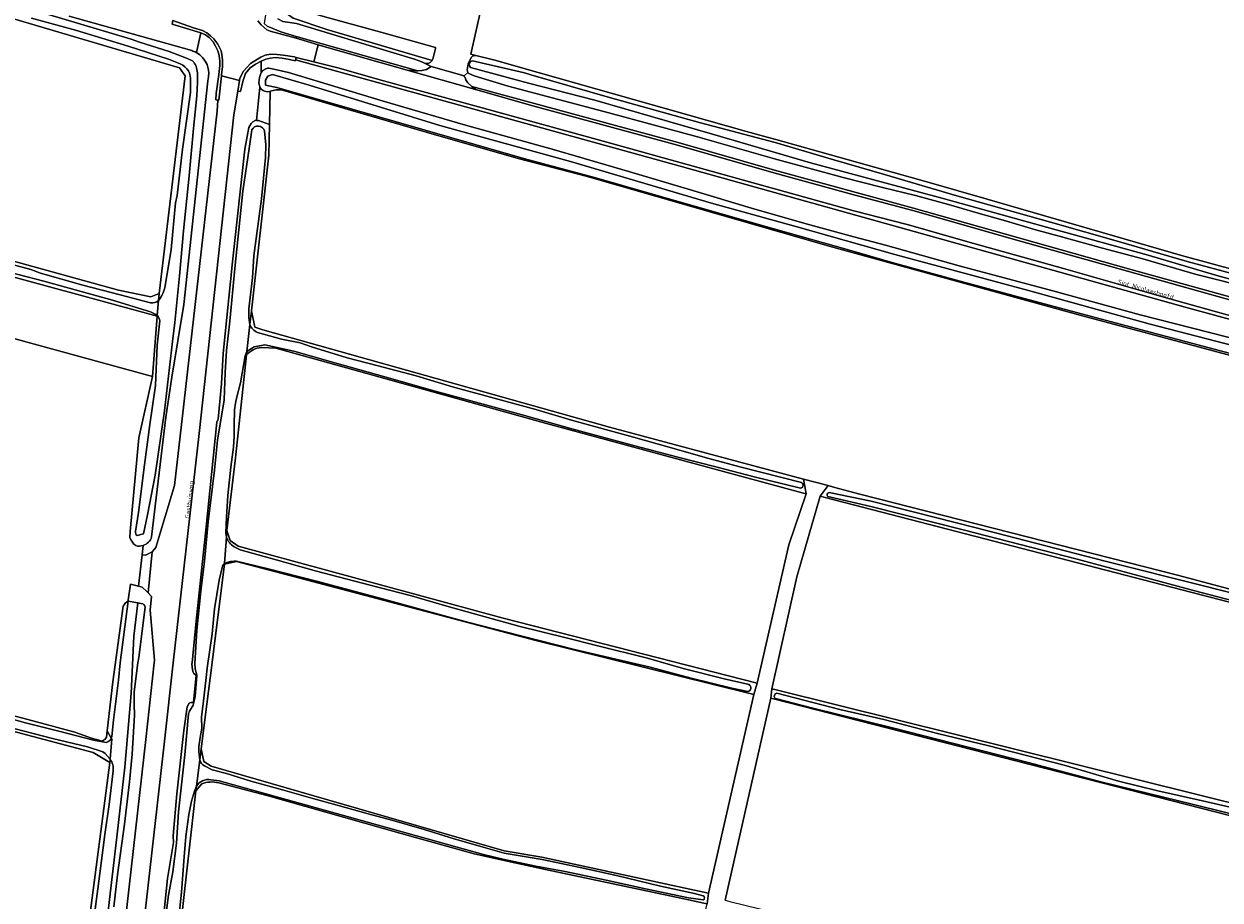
# Model space of a CAD drawing. Header units: metres. Extents: x 149984 to 156489, y 469398 to 478068.
# Tile 142 of 256: x 152403 to 152641, y 471953 to 472127. Entities that reach past the tile are written whole.
import ezdxf
from ezdxf.enums import TextEntityAlignment as Align

# ---------------------------------------------------------------- set-up
doc = ezdxf.new("R2010")
doc.units = ezdxf.units.M
doc.header["$LTSCALE"] = 0.75
for name, color, linetype, lineweight in [('B-WE-GK-BESCHOEIING-G', 252, 'GK-BESCHOEIING-SO', 18), ('B-WE-GR-GRAS-GV', 252, 'Continuous', 13), ('B-WE-OG-TERREIN_ERF-GV', 252, 'Continuous', 18), ('B-WE-OG-TERREIN_OEVER-GV', 252, 'Continuous', 18), ('B-WE-OG-TOPOGRAFIE-T18', 7, 'Continuous', 18), ('B-WE-OG-WATER-GV', 252, 'Continuous', 18), ('B-WE-OG-WATER_SLOOT-GV', 252, 'Continuous', 18), ('B-WE-OG-WEG-GV', 252, 'Continuous', 18), ('B-WE-VH-GESLOTENVERHARDING_ASFALT-GV', 252, 'Continuous', 18), ('B-WE-VH-HALFVERHARDING_GRASBETONSTEEN-GV', 252, 'Continuous', 18), ('B-WE-VH-OPENVERHARDING_BETONSTRAATSTEEN-GV', 252, 'Continuous', 18)]:
    doc.layers.add(name, color=color, linetype=linetype, lineweight=lineweight)
doc.styles.add('NLCS-ISO-M500-T18', font='NLCS-ISO.ttf', dxfattribs={"height": 0.9})
doc.linetypes.add('GK-BESCHOEIING-SO', pattern='A,18,-3,[1,NLCS.SHX,S=0.6,R=0,X=0,Y=0],-3', length=24)

msp = doc.modelspace()

# ---------------------------------------------------------------- linework, layer by layer
at = {"layer": 'B-WE-GK-BESCHOEIING-G', "flags": 128}
msp.add_lwpolyline([(152456.925, 472162.253), (152456.363, 472160.453), (152454.402, 472145.773), (152453.002, 472135.176), (152455.554, 472130.654), (152462.523, 472128.598), (152473.658, 472125.523), (152484.568, 472122.508)], dxfattribs=at)
at = {"layer": 'B-WE-GR-GRAS-GV', "flags": 128}
for points in [[(152087.575, 472189.88), (152085.591, 472187.816), (152084.845, 472138.04), (152084.717, 472129.476), (152086.067, 472127.412), (152187.746, 472126.063), (152223.624, 472126.221), (152235.451, 472125.507), (152352.45, 472093.249), (152352.691, 472093.182), (152354.616, 472098.689), (152358.187, 472097.338), (152356.519, 472092.127), (152421.426, 472074.231), (152427.856, 472072.881), (152429.522, 472073.516), (152434.682, 472116.855), (152433.571, 472118.442), (152351.497, 472142.731), (152266.089, 472166.941), (152224.655, 472178.133), (152192.112, 472183.451), (152181.158, 472188.927), (152123.611, 472190.753)], [(152428.221, 472057.012), (152429.12, 472069.055), (152355.494, 472089.031), (152352.795, 472077.635)], [(152538.954, 471954.193), (152547.95, 471993.748), (152546.878, 471994.013), (152504.558, 472004.464), (152460.075, 472016.201), (152444.895, 472020.206), (152442.514, 472019.677), (152439.653, 471996.96), (152439.001, 471991.777), (152437.883, 471982.9), (152438.412, 471980.386), (152439.868, 471979.46), (152475.252, 471969.239), (152498.225, 471962.603), (152505.715, 471961.328), (152534.313, 471955.189)], [(152415.378, 471947.155), (152419.686, 471980.186), (152416.344, 471982.175), (152332.471, 472004.4), (152313.053, 471928.365), (152312.875, 471926.962), (152314.791, 471926.596), (152315.214, 471927.316), (152316.072, 471927.683), (152404.248, 471907.78), (152409.873, 471907.541), (152410.83, 471908.139), (152411.449, 471911.134), (152412.745, 471919.15)]]:
    msp.add_lwpolyline(points, close=True, dxfattribs=at)
for points in [[(152496.037, 472141.02), (152491.587, 472121.191), (152492.623, 472120.932), (152496.349, 472120), (152504.99, 472117.553), (152546.477, 472105.803), (152549.133, 472105.051), (152552.322, 472104.163), (152582.868, 472095.658), (152594.449, 472092.306), (152633.139, 472081.106), (152672.958, 472070.258)], [(152451.608, 472113.736), (152451.474, 472107.197), (152451.349, 472101.069), (152447.91, 472070.113), (152448.571, 472066.806), (152450.159, 472066.277), (152519.215, 472046.962), (152557.891, 472036.6), (152562.766, 472035.294), (152563.857, 472035.002), (152569.089, 472033.6), (152632.324, 472017.461), (152827.19, 471965.602), (152942.152, 471935.969), (153057.511, 471905.277), (153059.495, 471905.277)], [(153047.27, 471950.072), (153042.802, 471951.385), (153017.823, 471958.723), (152891.22, 471994.045), (152760.515, 472029.764), (152613.142, 472069.187), (152563.004, 472082.945), (152514.562, 472096.861), (152501.037, 472100.414), (152483.152, 472105.499), (152467.623, 472110.036), (152454.102, 472114.037)], [(152446.91, 472061.324), (152444.731, 472040.813), (152443.011, 472026.393), (152443.672, 472024.408), (152445.26, 472023.218), (152498.044, 472008.93), (152548.651, 471995.987), (152554.93, 472023.482), (152558.369, 472033.669), (152557.613, 472033.874), (152506.643, 472047.692), (152452.776, 472062.683)], [(152452.776, 472062.683), (152449.878, 472062.82)], [(152661.201, 472007.355), (152562.177, 472032.95), (152561.168, 472033.211), (152556.53, 472017.155), (152551.577, 471994.849), (152552.411, 471994.642), (152660.04, 471967.942)], [(152665.286, 471963.882), (152551.876, 471992.881), (152551.366, 471993.011), (152542.255, 471952.769), (152543.216, 471952.534), (152603.486, 471937.786), (152754.715, 471900.779)], [(152437.993, 471975.93), (152436.821, 471974.562), (152433.91, 471948.633), (152431.397, 471923.497), (152431.892, 471920.65), (152431.926, 471920.455), (152526.172, 471898.706), (152526.514, 471898.627), (152538.685, 471952.073)], [(152538.685, 471952.073), (152538.002, 471952.218), (152533.411, 471953.194), (152506.459, 471958.924), (152498.865, 471960.539), (152492.237, 471962.04), (152477.735, 471966.079), (152451.211, 471973.584), (152441.379, 471976.132)]]:
    msp.add_lwpolyline(points, dxfattribs=at)
at = {"layer": 'B-WE-GR-GRAS-GV'}
for points in [[(152454.102, 472114.037, 0.1293687), (152451.608, 472113.736)], [(152449.878, 472062.82, 0.1784212), (152446.91, 472061.324)], [(152441.379, 471976.132, 0.1653622), (152437.993, 471975.93)]]:
    msp.add_lwpolyline(points, format="xyb", dxfattribs=at)
at = {"layer": 'B-WE-OG-TERREIN_ERF-GV', "flags": 128}
for points in [[(152462.523, 472128.598), (152473.658, 472125.523), (152484.568, 472122.508), (152484.59, 472122.3), (152484.08, 472120.41), (152483.87, 472119.91), (152483.48, 472119.5), (152483.07, 472119.33), (152482.73, 472119.34), (152482.35, 472119.41), (152483.711, 472118.706), (152490.283, 472116.848), (152490.97, 472117.5), (152490.88, 472118.02), (152491.088, 472119.269), (152491.12, 472119.46), (152491.71, 472120.56), (152491.93, 472120.74), (152492.32, 472120.89), (152492.623, 472120.932), (152491.587, 472121.191), (152496.037, 472141.02)], [(152423.707, 472024.877), (152423.714, 472026.177), (152425.471, 472044.787), (152428.221, 472057.012), (152352.795, 472077.635)], [(152542.255, 471952.769), (152551.366, 471993.011), (152551.577, 471994.849), (152556.53, 472017.155), (152561.168, 472033.211), (152562.766, 472035.294), (152557.891, 472036.6), (152558.369, 472033.669), (152554.93, 472023.482), (152548.651, 471995.987), (152547.95, 471993.748), (152538.954, 471954.193), (152538.685, 471952.073)], [(152423.346, 472012.303), (152423.374, 472012.519), (152423.787, 472015.687), (152425.389, 472015.302), (152426.112, 472021.539), (152426.325, 472023.375)], [(152419.054, 471985.243), (152419.195, 471986.517), (152420.275, 471996.257), (152422.345, 472011.287)], [(152395.36, 471990.89), (152405.08, 471988.3), (152412.73, 471986.22), (152416.04, 471985.05), (152417.03, 471984.76), (152418.2, 471984.45)]]:
    msp.add_lwpolyline(points, dxfattribs=at)
msp.add_lwpolyline([(152451.474, 472107.197), (152451.608, 472113.736), (152451.53, 472113.72), (152451.11, 472113.69), (152450.83, 472113.72), (152450.47, 472113.81), (152450.21, 472113.92), (152449.82, 472114.21), (152449.55, 472114.57), (152448.878, 472107.995), (152449.32, 472107.94)], close=True, dxfattribs=at)
at = {"layer": 'B-WE-OG-TERREIN_ERF-GV'}
for points in [[(152424.858, 472023.356, -0.1275982), (152423.707, 472024.877)], [(152426.325, 472023.375, -0.1465595), (152424.858, 472023.356)], [(152422.345, 472011.287, -0.1750551), (152423.346, 472012.303)], [(152418.2, 471984.45, 0.1024937), (152419.054, 471985.243)]]:
    msp.add_lwpolyline(points, format="xyb", dxfattribs=at)
at = {"layer": 'B-WE-OG-TERREIN_OEVER-GV', "flags": 128}
for points in [[(152085.179, 472189.759), (152087.575, 472189.88), (152123.611, 472190.753), (152181.158, 472188.927), (152192.112, 472183.451), (152224.655, 472178.133), (152266.089, 472166.941), (152351.497, 472142.731), (152433.571, 472118.442), (152434.682, 472116.855), (152429.522, 472073.516), (152429.4, 472072.159)], [(152453.186, 472128.204), (152454.145, 472127.688), (152456.88, 472127.28), (152468.47, 472123.75), (152480.37, 472120.15), (152481.82, 472119.63), (152482.35, 472119.41), (152482.73, 472119.34), (152483.07, 472119.33), (152483.48, 472119.5), (152483.87, 472119.91), (152462.924, 472126.058), (152456.21, 472128.36), (152454.148, 472129.798), (152452.374, 472132.436), (152451.702, 472136.464), (152452.853, 472144.137), (152454.34, 472154.352), (152455.02, 472161.8)], [(152393.799, 472133.181), (152423.977, 472124.161), (152425.609, 472123.552), (152431.51, 472121.73), (152434.958, 472120.356), (152436.191, 472119.812)], [(152433.719, 472119.236), (152431.413, 472120.172), (152423.38, 472122.783), (152412.857, 472125.932), (152404.088, 472128.328)], [(152436.02, 472121.87), (152411.58, 472128.73)], [(152436.93, 472121.493), (152436.877, 472121.521)], [(152672.958, 472070.258), (152633.139, 472081.106), (152594.449, 472092.306), (152582.868, 472095.658), (152552.322, 472104.163), (152549.133, 472105.051), (152546.477, 472105.803), (152504.99, 472117.553), (152496.349, 472120), (152492.623, 472120.932), (152492.32, 472120.89), (152491.93, 472120.74), (152491.71, 472120.56), (152491.12, 472119.46), (152491.088, 472119.269), (152490.88, 472118.02), (152490.97, 472117.5), (152491.18, 472117.3), (152492.27, 472116.85), (152499.06, 472114.8), (152519.08, 472109.48), (152536.72, 472104.71), (152552.09, 472100.37), (152565.75, 472096.64), (152573.6, 472094.63), (152580.14, 472093.01), (152586.76, 472091.24), (152592.22, 472089.63), (152598.09, 472087.99), (152603.9, 472086.28), (152609.51, 472084.75), (152617.43, 472082.54), (152625.42, 472080.41), (152635.9, 472077.39), (152647.78, 472074.43)], [(152491.962, 472119.841), (152502.276, 472117.425), (152503.579, 472117.047)], [(152437.126, 472117.473), (152437.188, 472115.549), (152437.036, 472112.875), (152436.352, 472106.368), (152435.517, 472096.947), (152434.367, 472085.983), (152433.556, 472077.031), (152432.66, 472067.792), (152432.208, 472063.977), (152430.558, 472050.207), (152428.72, 472037.372), (152427.167, 472029.5), (152426.417, 472025.698), (152425.137, 472025.352)], [(152656.17, 472061.36), (152624.93, 472069.28), (152607.51, 472074.04), (152588.9, 472079.04), (152574.18, 472083.17), (152567.9, 472084.8), (152558.4, 472087.38), (152547.52, 472090.51), (152535.35, 472094.2), (152523.29, 472097.74), (152507.78, 472102.24), (152490.53, 472107.03), (152473.91, 472111.9), (152461.49, 472115.67), (152455.27, 472117.54), (152452.35, 472118.2), (152451.37, 472118.37), (152451.15, 472118.37), (152450.75, 472118.28), (152450.2, 472117.92), (152449.85, 472117.53), (152449.52, 472116.51), (152449.37, 472115.44), (152449.55, 472114.57), (152449.82, 472114.21), (152450.21, 472113.92), (152450.47, 472113.81), (152450.83, 472113.72), (152451.11, 472113.69), (152451.53, 472113.72), (152451.608, 472113.736)], [(152643.902, 472061.352), (152630.175, 472064.968), (152615.207, 472068.95), (152602.108, 472072.451), (152589.829, 472075.815), (152575.703, 472079.671), (152567.03, 472082.13), (152551.933, 472086.419), (152533.532, 472091.621), (152516.259, 472096.607), (152502.342, 472100.371), (152452.937, 472114.563), (152450.729, 472115.018), (152450.675, 472115.981), (152451.157, 472116.785), (152452.121, 472117.106), (152459.403, 472115.018), (152485.428, 472106.985), (152511.453, 472099.81), (152539.513, 472091.51), (152556.327, 472086.851), (152576.087, 472081.282), (152602.701, 472074.16), (152626.905, 472067.466), (152645.647, 472062.593)], [(152776.326, 472040.344), (152771.156, 472041.579), (152760.459, 472044.157), (152746.319, 472048.135), (152736.359, 472050.759), (152722.383, 472054.775), (152690.253, 472063.557), (152666.799, 472069.983), (152652.966, 472073.614), (152639.696, 472077.281), (152626.53, 472081.175), (152607.466, 472086.422), (152585.672, 472092.473), (152559.272, 472099.542), (152539.727, 472105.272), (152516.273, 472112.019), (152503.099, 472115.392), (152491.553, 472118.532)], [(152503.579, 472117.047), (152519.201, 472112.518), (152537.373, 472107.474), (152552.224, 472103.593), (152563.898, 472100.117), (152573.976, 472097.253), (152588.401, 472092.969), (152607.047, 472087.736), (152620.598, 472083.91), (152634.287, 472079.898), (152654.093, 472074.601), (152674.332, 472068.967), (152689.138, 472065.077), (152705.611, 472060.704), (152721.096, 472056.717), (152740.922, 472051.359), (152753.89, 472047.88), (152770.71, 472043.264), (152776.66, 472041.736)], [(152428.02, 472025.1), (152430.86, 472048.91), (152432.03, 472056.9), (152434.44, 472071.35), (152439.19, 472115.87)], [(152430.725, 472075.041), (152431.898, 472082.278), (152432.762, 472091.582), (152433.139, 472093.043), (152434.153, 472102.278), (152435.738, 472113.555), (152435.732, 472115.743)], [(152454.102, 472114.037), (152467.623, 472110.036), (152483.152, 472105.499), (152501.037, 472100.414), (152514.562, 472096.861), (152563.004, 472082.945), (152613.142, 472069.187), (152760.515, 472029.764), (152891.22, 471994.045), (153017.823, 471958.723), (153042.802, 471951.385)], [(152450.534, 472105.882), (152450.8, 472103.099), (152450.705, 472100.6), (152449.929, 472092.377), (152448.374, 472081.055), (152448.107, 472076.656), (152447.352, 472070.472), (152447.383, 472068.779), (152447.598, 472067.388), (152447.91, 472070.113), (152451.349, 472101.069), (152451.474, 472107.197), (152449.32, 472107.94), (152448.878, 472107.995), (152448.76, 472108.01), (152448.21, 472107.71), (152447.82, 472107.34), (152447.35, 472106.55), (152446.6, 472102.29), (152444.14, 472079.81), (152442.28, 472061.61), (152441.94, 472055.56), (152441.27, 472048.51), (152441.03, 472047.9), (152438.87, 472027.13), (152436.87, 472008.35), (152436.077, 472000), (152436.06, 471999.82), (152436.13, 471998.61), (152436.3, 471998.17), (152436.43, 471997.94), (152436.74, 471997.67), (152436.92, 471997.57), (152436.35, 471992.14), (152435.8, 471992.16), (152435.47, 471991.97), (152435.09, 471991.28), (152434.42, 471986.53), (152433.05, 471973.99), (152432.32, 471965.58), (152432.36, 471964.24), (152431.18, 471957.12), (152430.46, 471950)], [(152430.937, 471950.246), (152431.373, 471953.785), (152432.219, 471958.422), (152432.952, 471964.119), (152433.341, 471970.4), (152434.614, 471981.692), (152435.354, 471989.87), (152435.563, 471990.393), (152436.269, 471991.623), (152436.393, 471991.849), (152436.697, 471993.351), (152437.052, 471997.519), (152436.977, 471997.868), (152436.7, 471998.817), (152436.657, 471999.908), (152437.04, 472006.536), (152437.805, 472014.279), (152438.547, 472020.256), (152439.278, 472028.08), (152440.542, 472038.354), (152441.147, 472044.366), (152442.468, 472052.367), (152442.696, 472057.843), (152442.957, 472062.179), (152443.602, 472068.018), (152444.616, 472078.511), (152446.157, 472093.884), (152447.459, 472102.402), (152447.96, 472106.134)], [(152429.4, 472072.159), (152429.522, 472073.516), (152427.856, 472072.881), (152421.426, 472074.231), (152356.519, 472092.127), (152356.424, 472092.153), (152355.494, 472089.031), (152429.12, 472069.055), (152429.138, 472069.253), (152427.764, 472069.879), (152420.203, 472072.187), (152406.524, 472076.01), (152396.285, 472078.635), (152381.664, 472082.323), (152369.015, 472085.784), (152357.865, 472089.296)], [(152358.064, 472090.553), (152361.616, 472089.712), (152372.737, 472086.554), (152382.36, 472083.923), (152391.206, 472081.65), (152398.518, 472079.774), (152403.962, 472078.316), (152405.876, 472077.607), (152414.302, 472075.224), (152421.744, 472073.252), (152427.823, 472071.678)], [(152429.138, 472069.253), (152429.12, 472069.055), (152428.221, 472057.012), (152425.471, 472044.787), (152423.714, 472026.177), (152423.707, 472024.877)], [(152449.878, 472062.82), (152452.776, 472062.683), (152506.643, 472047.692), (152557.613, 472033.874), (152558.369, 472033.669), (152557.891, 472036.6), (152519.215, 472046.962), (152450.159, 472066.277), (152448.571, 472066.806), (152447.91, 472070.113), (152447.598, 472067.388)], [(152424.795, 472026.193), (152425.391, 472029.962), (152426.604, 472039.41), (152427.677, 472047.46), (152428.799, 472055.206), (152429.11, 472063.281), (152429.623, 472068.072)], [(152449.122, 472065.787), (152453.915, 472064.432), (152457.575, 472063.688), (152459.845, 472062.953), (152466.987, 472060.723), (152472.877, 472059.206), (152480.686, 472057.178), (152487.967, 472054.987), (152497.002, 472052.514), (152504.565, 472050.446), (152511.665, 472048.296), (152524.002, 472044.963), (152530.808, 472043.005), (152539.022, 472040.723), (152545.167, 472039.029), (152557.431, 472035.915)], [(152450.552, 472063.302), (152450.263, 472063.248), (152448.435, 472062.905), (152446.98, 472061.979), (152446.91, 472061.324)], [(152557.027, 472034.832), (152548.013, 472037.056), (152540.699, 472038.944), (152532.863, 472040.986), (152524.236, 472043.194), (152511.717, 472046.617), (152501.794, 472049.392), (152494.084, 472051.495), (152484.493, 472054.091), (152474.484, 472056.95), (152464.493, 472059.721), (152456.341, 472062.076), (152450.552, 472063.302)], [(152827.19, 471965.602), (152632.324, 472017.461), (152569.089, 472033.6), (152563.857, 472035.002), (152562.766, 472035.294), (152561.168, 472033.211), (152562.177, 472032.95), (152661.201, 472007.355)], [(152562.966, 472033.928), (152571.347, 472032.186), (152592.271, 472026.866), (152617.945, 472020.29), (152637.551, 472015.383), (152658.925, 472009.892)], [(152851.567, 471957.883), (152838.222, 471961.494), (152817.77, 471966.928), (152799.823, 471971.396), (152783.982, 471975.664), (152771.962, 471978.759), (152756.572, 471982.77), (152739.392, 471987.067), (152718.598, 471992.531), (152696.004, 471998.457), (152684.19, 472001.753), (152669.637, 472005.484), (152655.384, 472009.219), (152635.808, 472014.355), (152612.352, 472020.682), (152589.646, 472026.527), (152571.287, 472031.129), (152562.728, 472033.127)], [(152442.53, 472019.892), (152442.514, 472019.677), (152444.895, 472020.206), (152460.075, 472016.201), (152504.558, 472004.464), (152546.878, 471994.013), (152547.95, 471993.748), (152548.651, 471995.987), (152498.044, 472008.93), (152445.26, 472023.218), (152443.672, 472024.408), (152443.011, 472026.393), (152442.91, 472025.033)], [(152444.433, 472023.108), (152445.681, 472022.49), (152452.853, 472020.505), (152460.885, 472018.285), (152471.288, 472015.521), (152479.752, 472013.377), (152486.798, 472011.277), (152493.289, 472009.497), (152501.18, 472007.323), (152510.614, 472005.029), (152516.642, 472003.5), (152526.788, 472000.974), (152533.9, 471998.914), (152542.031, 471996.858), (152547.01, 471995.693)], [(152437.608, 471980.738), (152437.883, 471982.9), (152439.001, 471991.777), (152439.653, 471996.96), (152442.514, 472019.677), (152442.53, 472019.892)], [(152546.756, 471994.338), (152543.587, 471995.003), (152535.514, 471996.962), (152527.351, 471999.162), (152520.496, 472000.753), (152512.254, 472002.694), (152501.577, 472005.415), (152491.177, 472008.089), (152484.615, 472009.878), (152474.022, 472012.78), (152461.111, 472016.205), (152451.217, 472018.766), (152444.913, 472020.268), (152444.486, 472020.29), (152443.703, 472020.224), (152442.53, 472019.892)], [(152442.095, 472019.009), (152441.474, 472016.452), (152440.559, 472010.784), (152440.091, 472005.819), (152439.092, 471998.991), (152438.916, 471997.143), (152438.271, 471991.859), (152437.97, 471989.29), (152437.999, 471986.973), (152437.777, 471985.599), (152437.453, 471983.392), (152437.424, 471982.394), (152437.608, 471980.738)], [(152421.74, 472000), (152423.346, 472012.303)], [(152426.238, 472011.782), (152425.285, 472011.954), (152424.48, 472005.332), (152423.912, 471993.93), (152422.669, 471979.251), (152421.174, 471965.906), (152419.132, 471948.958), (152417.696, 471937.483), (152416.506, 471927.025), (152415.978, 471923.051), (152415.195, 471919.062), (152414.517, 471912.1), (152413.749, 471905.051), (152412.892, 471895.063), (152411.984, 471886.898), (152410.788, 471878.202), (152410.56, 471877.004), (152409.368, 471864.654), (152407.902, 471850.621), (152406.87, 471841.106), (152406.101, 471832.415), (152404.723, 471820.171), (152403.411, 471809.984), (152401.957, 471800.221)], [(152422.345, 472011.287), (152420.275, 471996.257), (152419.195, 471986.517), (152419.993, 471985.039), (152420.093, 471985.388), (152420.425, 471988.65), (152421.402, 471996.594), (152421.74, 472000)], [(152420.51, 471951.48), (152421.23, 471957.84), (152422.6, 471967.94), (152423.58, 471976.34), (152424.17, 471981.87), (152424.58, 471989.62), (152424.54, 471991.78), (152424.57, 471994.24), (152425.29, 472000), (152425.45, 472001.08), (152426.745, 472011.112)], [(152334.518, 472006.066), (152340.998, 472004.369), (152351.068, 472001.803), (152359.951, 471999.494), (152368.988, 471997.238), (152375.967, 471995.422), (152383.876, 471993.206), (152391.765, 471991.04), (152397.346, 471989.635), (152402.875, 471988.085), (152409.534, 471986.433), (152416.423, 471984.616), (152418.964, 471984.155)], [(152332.471, 472004.4), (152416.344, 471982.175), (152419.686, 471980.186), (152419.745, 471980.87), (152418.795, 471981.966), (152418.299, 471982.34), (152415.234, 471983.328), (152408.291, 471984.973), (152399.052, 471987.33)], [(152660.04, 471967.942), (152552.411, 471994.642), (152551.577, 471994.849), (152551.366, 471993.011), (152551.876, 471992.881), (152665.286, 471963.882)], [(152552.566, 471993.996), (152565.111, 471990.759), (152573.854, 471988.762), (152584.563, 471985.941), (152594.764, 471983.497), (152609.762, 471979.652), (152620.611, 471976.498), (152628.454, 471974.583), (152637.349, 471972.541), (152650.086, 471969.654)], [(152418.2, 471984.45), (152417.03, 471984.76), (152416.04, 471985.05), (152412.73, 471986.22), (152405.08, 471988.3), (152395.36, 471990.89)], [(152653.513, 471967.41), (152635.514, 471971.805), (152617.353, 471976.296), (152602.586, 471980.215), (152575.604, 471987.098), (152559.463, 471991.047), (152552.293, 471992.904)], [(152419.993, 471985.039), (152419.195, 471986.517), (152419.054, 471985.243)], [(152441.379, 471976.132), (152451.211, 471973.584), (152477.735, 471966.079), (152492.237, 471962.04), (152498.865, 471960.539), (152506.459, 471958.924), (152533.411, 471953.194), (152538.002, 471952.218), (152538.685, 471952.073), (152538.954, 471954.193), (152534.313, 471955.189), (152505.715, 471961.328), (152498.225, 471962.603), (152475.252, 471969.239), (152439.868, 471979.46), (152438.412, 471980.386), (152437.883, 471982.9), (152437.608, 471980.738)], [(152419.745, 471980.87), (152419.686, 471980.186), (152415.378, 471947.155), (152412.745, 471919.15), (152411.449, 471911.134), (152410.83, 471908.139)], [(152438.579, 471979.507), (152440.093, 471978.748), (152442.941, 471978.03), (152447.809, 471976.466), (152454.118, 471974.785), (152460.12, 471973.017), (152464.951, 471971.704), (152471.152, 471969.983), (152475.835, 471968.721), (152482.303, 471966.855), (152488.292, 471965.006), (152494.548, 471963.187), (152498.265, 471962.169), (152499.034, 471962.019), (152505.809, 471960.901), (152513.401, 471959.311), (152520.604, 471957.704), (152529.355, 471955.603), (152536.121, 471954.109), (152537.905, 471953.674)], [(152411.353, 471908.84), (152412.593, 471914.885), (152413.287, 471918.87), (152413.739, 471922.588), (152414.324, 471927.47), (152415.075, 471934.157), (152416.191, 471944.598), (152416.78, 471950.98), (152417.7, 471958.12), (152418.721, 471965.834), (152419.585, 471971.805), (152420.348, 471978.503)], [(152537.868, 471952.863), (152534.96, 471953.233), (152526.375, 471955.034), (152518.54, 471956.788), (152510.366, 471958.477), (152504.562, 471959.59), (152497.942, 471960.955), (152494.115, 471961.863), (152441.451, 471976.547), (152439.8, 471976.763)], [(152436.821, 471974.562), (152436.942, 471975.51), (152436.585, 471974.462), (152435.964, 471972.473), (152435.442, 471969.844), (152434.824, 471965.467), (152434.507, 471961.408), (152433.994, 471954.411), (152433.344, 471948.685), (152433.159, 471946.23), (152432.244, 471940.652), (152431.851, 471934.72), (152430.817, 471927.606), (152430.719, 471925.615), (152430.704, 471923.291)], [(152430.996, 471921.689), (152431.397, 471923.497), (152433.91, 471948.633), (152436.821, 471974.562)], [(152436.942, 471975.51), (152436.821, 471974.562), (152437.993, 471975.93)]]:
    msp.add_lwpolyline(points, dxfattribs=at)
at = {"layer": 'B-WE-OG-TERREIN_OEVER-GV'}
for points in [[(152436.877, 472121.521, 0.047965), (152436.02, 472121.87)], [(152436.191, 472119.812, -0.1814228), (152437.126, 472117.473)], [(152439.19, 472115.87, 0.3602264), (152436.93, 472121.493)], [(152491.553, 472118.532, -0.6942018), (152491.962, 472119.841)], [(152435.732, 472115.743, 0.3481199), (152433.719, 472119.236)], [(152451.608, 472113.736, -0.1293687), (152454.102, 472114.037)], [(152447.96, 472106.134, -0.6485906), (152450.534, 472105.882)], [(152429.4, 472072.159, 0.113636), (152430.725, 472075.041)], [(152427.823, 472071.678, 0.2306876), (152429.4, 472072.159)], [(152429.623, 472068.072, 0.1491125), (152429.138, 472069.253)], [(152447.598, 472067.388, 0.223023), (152449.122, 472065.787)], [(152446.91, 472061.324, -0.1784212), (152449.878, 472062.82)], [(152557.431, 472035.915, -0.9796553), (152557.027, 472034.832)], [(152562.728, 472033.127, -0.6910885), (152562.966, 472033.928)], [(152423.707, 472024.877, 0.1275982), (152424.858, 472023.356)], [(152425.137, 472025.352, -0.2900376), (152424.795, 472026.193)], [(152426.325, 472023.375, 0.2502886), (152428.02, 472025.1)], [(152442.91, 472025.033, 0.1600142), (152444.433, 472023.108)], [(152424.858, 472023.356, 0.1465595), (152426.325, 472023.375)], [(152442.53, 472019.892, 0.1640494), (152442.095, 472019.009)], [(152423.346, 472012.303, 0.1750551), (152422.345, 472011.287)], [(152426.745, 472011.112, 0.2370851), (152426.238, 472011.782)], [(152547.01, 471995.693, -0.7174496), (152546.756, 471994.338)], [(152552.293, 471992.904, -0.6619265), (152552.566, 471993.996)], [(152419.054, 471985.243, -0.1024937), (152418.2, 471984.45)], [(152418.964, 471984.155, 0.235068), (152419.993, 471985.039)], [(152420.348, 471978.503, 0.1895518), (152419.745, 471980.87)], [(152437.608, 471980.738, 0.2144708), (152438.579, 471979.507)], [(152439.8, 471976.763, 0.298794), (152436.942, 471975.51)], [(152437.993, 471975.93, -0.1653622), (152441.379, 471976.132)], [(152537.905, 471953.674, -0.6624123), (152537.868, 471952.863)]]:
    msp.add_lwpolyline(points, format="xyb", dxfattribs=at)
at = {"layer": 'B-WE-OG-TERREIN_OEVER-GV', "flags": 128}
msp.add_lwpolyline([(152446.98, 472061.979), (152446.668, 472061.135), (152445.71, 472055.737), (152445.001, 472052.971), (152444.757, 472051.687), (152444.547, 472050.353), (152444.439, 472047.286), (152444.459, 472045.113), (152444.32, 472042.982), (152443.824, 472038.943), (152443.172, 472033.306), (152442.916, 472029.045), (152442.797, 472025.92), (152442.91, 472025.033), (152443.011, 472026.393), (152444.731, 472040.813), (152446.91, 472061.324)], close=True, dxfattribs=at)
at = {"layer": 'B-WE-OG-WATER-GV', "flags": 128}
for points in [[(152645.647, 472062.593), (152626.905, 472067.466), (152602.701, 472074.16), (152576.087, 472081.282), (152556.327, 472086.851), (152539.513, 472091.51), (152511.453, 472099.81), (152485.428, 472106.985), (152459.403, 472115.018), (152452.121, 472117.106), (152451.157, 472116.785), (152450.675, 472115.981), (152450.729, 472115.018), (152452.937, 472114.563), (152502.342, 472100.371)], [(152502.342, 472100.371), (152516.259, 472096.607), (152533.532, 472091.621), (152551.933, 472086.419), (152567.03, 472082.13), (152575.703, 472079.671), (152589.829, 472075.815), (152602.108, 472072.451), (152615.207, 472068.95), (152630.175, 472064.968), (152643.902, 472061.352)]]:
    msp.add_lwpolyline(points, dxfattribs=at)
at = {"layer": 'B-WE-OG-WATER_SLOOT-GV', "flags": 128}
msp.add_lwpolyline([(152455.2, 472162.638), (152455.02, 472161.8), (152454.34, 472154.352), (152452.853, 472144.137), (152451.702, 472136.464), (152452.374, 472132.436), (152454.148, 472129.798), (152456.21, 472128.36), (152462.924, 472126.058), (152483.87, 472119.91), (152484.08, 472120.41), (152484.59, 472122.3), (152484.568, 472122.508), (152473.658, 472125.523), (152462.523, 472128.598), (152455.554, 472130.654), (152453.002, 472135.176), (152454.402, 472145.773), (152456.363, 472160.453), (152456.925, 472162.253)], close=True, dxfattribs=at)
for points in [[(152436.191, 472119.812), (152434.958, 472120.356), (152431.51, 472121.73), (152425.609, 472123.552), (152423.977, 472124.161), (152393.799, 472133.181)], [(152404.088, 472128.328), (152412.857, 472125.932), (152423.38, 472122.783), (152431.413, 472120.172), (152433.719, 472119.236)], [(152776.66, 472041.736), (152770.71, 472043.264), (152753.89, 472047.88), (152740.922, 472051.359), (152721.096, 472056.717), (152705.611, 472060.704), (152689.138, 472065.077), (152674.332, 472068.967), (152654.093, 472074.601), (152634.287, 472079.898), (152620.598, 472083.91), (152607.047, 472087.736), (152588.401, 472092.969), (152573.976, 472097.253), (152563.898, 472100.117), (152552.224, 472103.593), (152537.373, 472107.474), (152519.201, 472112.518), (152503.579, 472117.047), (152502.276, 472117.425), (152491.962, 472119.841)], [(152425.137, 472025.352), (152426.417, 472025.698), (152427.167, 472029.5), (152428.72, 472037.372), (152430.558, 472050.207), (152432.208, 472063.977), (152432.66, 472067.792), (152433.556, 472077.031), (152434.367, 472085.983), (152435.517, 472096.947), (152436.352, 472106.368), (152437.036, 472112.875), (152437.188, 472115.549), (152437.126, 472117.473)], [(152491.553, 472118.532), (152503.099, 472115.392), (152516.273, 472112.019), (152539.727, 472105.272), (152559.272, 472099.542), (152585.672, 472092.473), (152607.466, 472086.422), (152626.53, 472081.175), (152639.696, 472077.281), (152652.966, 472073.614), (152666.799, 472069.983), (152690.253, 472063.557), (152722.383, 472054.775), (152736.359, 472050.759), (152746.319, 472048.135), (152760.459, 472044.157), (152771.156, 472041.579), (152776.326, 472040.344)], [(152435.732, 472115.743), (152435.738, 472113.555), (152434.153, 472102.278), (152433.139, 472093.043), (152432.762, 472091.582), (152431.898, 472082.278), (152430.725, 472075.041)], [(152447.96, 472106.134), (152447.459, 472102.402), (152446.157, 472093.884), (152444.616, 472078.511), (152443.602, 472068.018), (152442.957, 472062.179), (152442.696, 472057.843), (152442.468, 472052.367), (152441.147, 472044.366), (152440.542, 472038.354), (152439.278, 472028.08), (152438.547, 472020.256), (152437.805, 472014.279), (152437.04, 472006.536), (152436.657, 471999.908), (152436.7, 471998.817), (152436.977, 471997.868), (152437.052, 471997.519), (152436.697, 471993.351), (152436.393, 471991.849), (152436.269, 471991.623), (152435.563, 471990.393), (152435.354, 471989.87), (152434.614, 471981.692), (152433.341, 471970.4), (152432.952, 471964.119), (152432.219, 471958.422), (152431.373, 471953.785), (152430.937, 471950.246)], [(152442.53, 472019.892), (152442.91, 472025.033), (152442.797, 472025.92), (152442.916, 472029.045), (152443.172, 472033.306), (152443.824, 472038.943), (152444.32, 472042.982), (152444.459, 472045.113), (152444.439, 472047.286), (152444.547, 472050.353), (152444.757, 472051.687), (152445.001, 472052.971), (152445.71, 472055.737), (152446.668, 472061.135), (152446.98, 472061.979), (152447.598, 472067.388), (152447.383, 472068.779), (152447.352, 472070.472), (152448.107, 472076.656), (152448.374, 472081.055), (152449.929, 472092.377), (152450.705, 472100.6), (152450.8, 472103.099), (152450.534, 472105.882)], [(152357.865, 472089.296), (152369.015, 472085.784), (152381.664, 472082.323), (152396.285, 472078.635), (152406.524, 472076.01), (152420.203, 472072.187), (152427.764, 472069.879), (152429.138, 472069.253), (152429.4, 472072.159)], [(152427.823, 472071.678), (152421.744, 472073.252), (152414.302, 472075.224), (152405.876, 472077.607), (152403.962, 472078.316), (152398.518, 472079.774), (152391.206, 472081.65), (152382.36, 472083.923), (152372.737, 472086.554), (152361.616, 472089.712), (152358.064, 472090.553)], [(152429.4, 472072.159), (152429.138, 472069.253)], [(152429.623, 472068.072), (152429.11, 472063.281), (152428.799, 472055.206), (152427.677, 472047.46), (152426.604, 472039.41), (152425.391, 472029.962), (152424.795, 472026.193)], [(152447.598, 472067.388), (152446.98, 472061.979)], [(152557.431, 472035.915), (152545.167, 472039.029), (152539.022, 472040.723), (152530.808, 472043.005), (152524.002, 472044.963), (152511.665, 472048.296), (152504.565, 472050.446), (152497.002, 472052.514), (152487.967, 472054.987), (152480.686, 472057.178), (152472.877, 472059.206), (152466.987, 472060.723), (152459.845, 472062.953), (152457.575, 472063.688), (152453.915, 472064.432), (152449.122, 472065.787)], [(152446.98, 472061.979), (152448.435, 472062.905), (152450.263, 472063.248), (152450.552, 472063.302), (152456.341, 472062.076), (152464.493, 472059.721), (152474.484, 472056.95), (152484.493, 472054.091), (152494.084, 472051.495), (152501.794, 472049.392), (152511.717, 472046.617), (152524.236, 472043.194), (152532.863, 472040.986), (152540.699, 472038.944), (152548.013, 472037.056), (152557.027, 472034.832)], [(152658.925, 472009.892), (152637.551, 472015.383), (152617.945, 472020.29), (152592.271, 472026.866), (152571.347, 472032.186), (152562.966, 472033.928)], [(152562.728, 472033.127), (152571.287, 472031.129), (152589.646, 472026.527), (152612.352, 472020.682), (152635.808, 472014.355), (152655.384, 472009.219)], [(152442.91, 472025.033), (152442.53, 472019.892)], [(152547.01, 471995.693), (152542.031, 471996.858), (152533.9, 471998.914), (152526.788, 472000.974), (152516.642, 472003.5), (152510.614, 472005.029), (152501.18, 472007.323), (152493.289, 472009.497), (152486.798, 472011.277), (152479.752, 472013.377), (152471.288, 472015.521), (152460.885, 472018.285), (152452.853, 472020.505), (152445.681, 472022.49), (152444.433, 472023.108)], [(152442.53, 472019.892), (152443.703, 472020.224), (152444.486, 472020.29), (152444.913, 472020.268), (152451.217, 472018.766), (152461.111, 472016.205), (152474.022, 472012.78), (152484.615, 472009.878), (152491.177, 472008.089), (152501.577, 472005.415), (152512.254, 472002.694), (152520.496, 472000.753), (152527.351, 471999.162), (152535.514, 471996.962), (152543.587, 471995.003), (152546.756, 471994.338)], [(152433.344, 471948.685), (152433.994, 471954.411), (152434.507, 471961.408), (152434.824, 471965.467), (152435.442, 471969.844), (152435.964, 471972.473), (152436.585, 471974.462), (152436.942, 471975.51), (152437.608, 471980.738), (152437.424, 471982.394), (152437.453, 471983.392), (152437.777, 471985.599), (152437.999, 471986.973), (152437.97, 471989.29), (152438.271, 471991.859), (152438.916, 471997.143), (152439.092, 471998.991), (152440.091, 472005.819), (152440.559, 472010.784), (152441.474, 472016.452), (152442.095, 472019.009)], [(152419.132, 471948.958), (152421.174, 471965.906), (152422.669, 471979.251), (152423.912, 471993.93), (152424.48, 472005.332), (152425.285, 472011.954), (152423.346, 472012.303), (152421.74, 472000), (152421.402, 471996.594), (152420.425, 471988.65), (152420.093, 471985.388), (152419.993, 471985.039), (152420.09, 471984.86), (152419.745, 471980.87)], [(152418.964, 471984.155), (152416.423, 471984.616), (152409.534, 471986.433), (152402.875, 471988.085), (152397.346, 471989.635), (152391.765, 471991.04), (152383.876, 471993.206), (152375.967, 471995.422), (152368.988, 471997.238), (152359.951, 471999.494), (152351.068, 472001.803), (152340.998, 472004.369), (152334.518, 472006.066)], [(152334.176, 472004.251), (152343.039, 472001.844), (152353.583, 471999.345), (152361.282, 471997.539), (152368.249, 471995.815), (152376.055, 471993.47), (152384.217, 471991.246), (152391.263, 471989.466), (152399.052, 471987.33), (152408.291, 471984.973), (152415.234, 471983.328), (152418.299, 471982.34), (152418.795, 471981.966), (152419.745, 471980.87), (152420.09, 471984.86), (152419.993, 471985.039)], [(152650.086, 471969.654), (152637.349, 471972.541), (152628.454, 471974.583), (152620.611, 471976.498), (152609.762, 471979.652), (152594.764, 471983.497), (152584.563, 471985.941), (152573.854, 471988.762), (152565.111, 471990.759), (152552.566, 471993.996)], [(152552.293, 471992.904), (152559.463, 471991.047), (152575.604, 471987.098), (152602.586, 471980.215), (152617.353, 471976.296), (152635.514, 471971.805), (152653.513, 471967.41)], [(152437.608, 471980.738), (152436.942, 471975.51)], [(152537.905, 471953.674), (152536.121, 471954.109), (152529.355, 471955.603), (152520.604, 471957.704), (152513.401, 471959.311), (152505.809, 471960.901), (152499.034, 471962.019), (152498.265, 471962.169), (152494.548, 471963.187), (152488.292, 471965.006), (152482.303, 471966.855), (152475.835, 471968.721), (152471.152, 471969.983), (152464.951, 471971.704), (152460.12, 471973.017), (152454.118, 471974.785), (152447.809, 471976.466), (152442.941, 471978.03), (152440.093, 471978.748), (152438.579, 471979.507)], [(152420.348, 471978.503), (152419.585, 471971.805), (152418.721, 471965.834), (152417.7, 471958.12), (152416.78, 471950.98), (152416.191, 471944.598), (152415.075, 471934.157), (152414.324, 471927.47), (152413.739, 471922.588), (152413.287, 471918.87), (152412.593, 471914.885), (152411.353, 471908.84)], [(152439.8, 471976.763), (152441.451, 471976.547), (152494.115, 471961.863), (152497.942, 471960.955), (152504.562, 471959.59), (152510.366, 471958.477), (152518.54, 471956.788), (152526.375, 471955.034), (152534.96, 471953.233), (152537.868, 471952.863)]]:
    msp.add_lwpolyline(points, dxfattribs=at)
at = {"layer": 'B-WE-OG-WATER_SLOOT-GV'}
for points in [[(152437.126, 472117.473, 0.1814228), (152436.191, 472119.812)], [(152491.962, 472119.841, 0.6942018), (152491.553, 472118.532)], [(152433.719, 472119.236, -0.3481199), (152435.732, 472115.743)], [(152450.534, 472105.882, 0.6485906), (152447.96, 472106.134)], [(152430.725, 472075.041, -0.113636), (152429.4, 472072.159)], [(152429.4, 472072.159, -0.2306876), (152427.823, 472071.678)], [(152429.138, 472069.253, -0.1491125), (152429.623, 472068.072)], [(152449.122, 472065.787, -0.223023), (152447.598, 472067.388)], [(152557.027, 472034.832, 0.9796553), (152557.431, 472035.915)], [(152562.966, 472033.928, 0.6910885), (152562.728, 472033.127)], [(152424.795, 472026.193, 0.2900376), (152425.137, 472025.352)], [(152444.433, 472023.108, -0.1600142), (152442.91, 472025.033)], [(152442.095, 472019.009, -0.1640494), (152442.53, 472019.892)], [(152546.756, 471994.338, 0.7174496), (152547.01, 471995.693)], [(152552.566, 471993.996, 0.6619265), (152552.293, 471992.904)], [(152419.993, 471985.039, -0.235068), (152418.964, 471984.155)], [(152419.745, 471980.87, -0.1895518), (152420.348, 471978.503)], [(152438.579, 471979.507, -0.2144708), (152437.608, 471980.738)], [(152436.942, 471975.51, -0.298794), (152439.8, 471976.763)], [(152537.868, 471952.863, 0.6624123), (152537.905, 471953.674)]]:
    msp.add_lwpolyline(points, format="xyb", dxfattribs=at)
at = {"layer": 'B-WE-OG-WEG-GV', "flags": 128}
for points in [[(152450.941, 472130.74), (152450.438, 472127.307), (152451.028, 472126.742), (152452.135, 472126.268), (152453.738, 472125.6), (152456.841, 472124.719), (152481.014, 472117.859), (152481.93, 472117.9), (152482.74, 472118.12), (152483.711, 472118.706), (152482.35, 472119.41), (152481.82, 472119.63), (152480.37, 472120.15), (152468.47, 472123.75), (152456.88, 472127.28), (152454.145, 472127.688), (152453.186, 472128.204)], [(152411.58, 472128.73), (152436.02, 472121.87)], [(152436.877, 472121.521), (152436.93, 472121.493), (152437.788, 472125.431), (152432.085, 472127.15), (152432.213, 472127.875)], [(152428.86, 472023.01), (152432.55, 472035.33), (152434.2, 472049.19), (152441.085, 472109.817), (152441.24, 472112.014), (152440.84, 472112.075), (152440.875, 472113.34), (152441.42, 472117.151), (152441.613, 472118.943), (152441.631, 472119.804), (152441.49, 472120.91), (152441.227, 472121.806), (152440.752, 472122.772), (152440.296, 472123.633), (152439.505, 472124.476), (152438.751, 472125.008), (152437.788, 472125.431), (152436.93, 472121.493)], [(152430.46, 471950), (152431.18, 471957.12), (152432.36, 471964.24), (152432.32, 471965.58), (152433.05, 471973.99), (152434.42, 471986.53), (152435.09, 471991.28), (152435.47, 471991.97), (152435.8, 471992.16), (152436.35, 471992.14), (152436.92, 471997.57), (152436.74, 471997.67), (152436.43, 471997.94), (152436.3, 471998.17), (152436.13, 471998.61), (152436.06, 471999.82), (152436.077, 472000), (152436.87, 472008.35), (152438.87, 472027.13), (152441.03, 472047.9), (152441.27, 472048.51), (152441.94, 472055.56), (152442.28, 472061.61), (152444.14, 472079.81), (152446.6, 472102.29), (152447.35, 472106.55), (152447.82, 472107.34), (152448.21, 472107.71), (152448.76, 472108.01), (152448.878, 472107.995), (152449.55, 472114.57), (152449.37, 472115.44), (152449.52, 472116.51), (152449.85, 472117.53), (152449.813, 472119.78), (152448.719, 472119.176), (152447.622, 472118.424), (152446.698, 472117.306), (152446.182, 472115.737), (152445.709, 472113.716), (152445.177, 472113.833), (152444.403, 472109.074), (152437.48, 472045.66), (152432.316, 472000), (152430.56, 471984.47), (152411.38, 471815.4)], [(152732.275, 472044.034), (152633.893, 472070.829), (152533.329, 472098.85), (152456.681, 472120.065), (152456.629, 472119.843), (152455.468, 472120.101), (152454.028, 472120.38), (152452.652, 472120.509), (152451.642, 472120.359), (152450.761, 472120.165), (152449.813, 472119.78), (152449.85, 472117.53), (152450.2, 472117.92), (152450.75, 472118.28), (152451.15, 472118.37), (152451.37, 472118.37), (152452.35, 472118.2), (152455.27, 472117.54), (152461.49, 472115.67), (152473.91, 472111.9), (152490.53, 472107.03), (152507.78, 472102.24), (152523.29, 472097.74), (152535.35, 472094.2), (152547.52, 472090.51), (152558.4, 472087.38), (152567.9, 472084.8), (152574.18, 472083.17), (152588.9, 472079.04), (152607.51, 472074.04), (152624.93, 472069.28), (152656.17, 472061.36)], [(152647.78, 472074.43), (152635.9, 472077.39), (152625.42, 472080.41), (152617.43, 472082.54), (152609.51, 472084.75), (152603.9, 472086.28), (152598.09, 472087.99), (152592.22, 472089.63), (152586.76, 472091.24), (152580.14, 472093.01), (152573.6, 472094.63), (152565.75, 472096.64), (152552.09, 472100.37), (152536.72, 472104.71), (152519.08, 472109.48), (152499.06, 472114.8), (152492.27, 472116.85), (152491.18, 472117.3), (152490.97, 472117.5), (152490.283, 472116.848), (152490.3, 472116.74), (152490.44, 472116.51), (152490.63, 472116.07), (152490.97, 472115.44), (152491.784, 472114.767), (152532.901, 472103.573), (152552.083, 472098.052), (152579.757, 472090.521), (152622.565, 472078.461), (152676.358, 472063.553)], [(152439.19, 472115.87), (152434.44, 472071.35), (152432.03, 472056.9), (152430.86, 472048.91), (152428.02, 472025.1)], [(152426.325, 472023.375), (152426.112, 472021.539), (152426.78, 472021.45), (152428.13, 472022.14), (152428.86, 472023.01)], [(152388.65, 471649.23), (152407.75, 471815.84), (152426.87, 471984.8), (152428.521, 472000), (152428.58, 472000.54), (152427.71, 472010.52), (152427.98, 472013.25), (152427.33, 472013.95), (152427.136, 472014.142), (152426.15, 472015.12), (152425.389, 472015.302), (152423.787, 472015.687), (152423.374, 472012.519), (152423.346, 472012.303), (152425.285, 472011.954), (152426.238, 472011.782)], [(152426.745, 472011.112), (152425.45, 472001.08), (152425.29, 472000), (152424.57, 471994.24), (152424.54, 471991.78), (152424.58, 471989.62), (152424.17, 471981.87), (152423.58, 471976.34), (152422.6, 471967.94), (152421.23, 471957.84), (152420.51, 471951.48)]]:
    msp.add_lwpolyline(points, dxfattribs=at)
at = {"layer": 'B-WE-OG-WEG-GV'}
for points in [[(152436.02, 472121.87, -0.047965), (152436.877, 472121.521)], [(152436.93, 472121.493, -0.3602264), (152439.19, 472115.87)], [(152428.02, 472025.1, -0.2502886), (152426.325, 472023.375)], [(152426.238, 472011.782, -0.2370851), (152426.745, 472011.112)]]:
    msp.add_lwpolyline(points, format="xyb", dxfattribs=at)
at = {"layer": 'B-WE-VH-GESLOTENVERHARDING_ASFALT-GV', "flags": 128}
for points in [[(152432.213, 472127.875), (152436.344, 472126.426), (152438.153, 472125.899), (152439.049, 472125.425), (152439.734, 472124.845), (152440.401, 472124.23), (152441.209, 472123.176), (152441.841, 472121.841), (152442.07, 472120.735), (152442.158, 472119.839), (152442.14, 472118.732), (152441.947, 472117.081), (152441.926, 472116.878), (152445.52, 472115.939), (152445.594, 472116.394), (152446.311, 472117.801), (152447.687, 472119.284), (152449.084, 472120.208), (152449.801, 472120.557), (152450.632, 472120.961), (152451.685, 472121.197), (152453.044, 472121.071), (152454.243, 472120.961), (152456.479, 472120.617), (152456.793, 472120.537), (152460.304, 472119.648), (152461.212, 472123.052), (152456.835, 472124.376), (152451.643, 472125.741), (152450.975, 472126.004), (152449.851, 472126.988), (152449.184, 472127.778)], [(152647.47, 472070.96), (152622.43, 472077.98), (152600.83, 472083.99), (152579.62, 472090.04), (152567.9, 472093.17), (152551.95, 472097.57), (152532.77, 472103.09), (152503.93, 472110.91), (152492.559, 472114.127), (152478.934, 472117.981), (152462.77, 472122.58), (152461.212, 472123.052), (152460.304, 472119.648), (152465.11, 472118.432), (152474.23, 472115.87), (152493.16, 472110.72), (152518.68, 472103.67), (152567.9, 472089.96), (152578.51, 472087.26), (152591.8, 472083.48), (152609.66, 472078.5), (152629.62, 472072.83), (152650.79, 472066.92)], [(152650.79, 472066.92), (152629.62, 472072.83), (152609.66, 472078.5), (152591.8, 472083.48), (152578.51, 472087.26), (152567.9, 472089.96), (152518.68, 472103.67), (152493.16, 472110.72), (152474.23, 472115.87), (152465.11, 472118.432), (152460.304, 472119.648), (152456.793, 472120.537), (152456.681, 472120.065), (152533.329, 472098.85), (152633.893, 472070.829), (152732.275, 472044.034)], [(152411.38, 471815.4), (152430.56, 471984.47), (152432.316, 472000), (152437.48, 472045.66), (152444.403, 472109.074), (152445.177, 472113.833), (152445.52, 472115.939), (152441.926, 472116.878), (152441.42, 472111.987), (152441.24, 472112.014), (152441.085, 472109.817), (152434.2, 472049.19), (152432.55, 472035.33), (152428.86, 472023.01), (152428.13, 472022.14), (152427.33, 472013.95), (152427.98, 472013.25), (152427.71, 472010.52), (152428.58, 472000.54), (152428.521, 472000), (152426.87, 471984.8), (152407.75, 471815.84)], [(152676.358, 472063.553), (152622.565, 472078.461), (152579.757, 472090.521), (152552.083, 472098.052), (152532.901, 472103.573), (152491.784, 472114.767), (152492.559, 472114.127), (152503.93, 472110.91), (152532.77, 472103.09), (152551.95, 472097.57), (152567.9, 472093.17), (152579.62, 472090.04), (152600.83, 472083.99), (152622.43, 472077.98), (152647.47, 472070.96)]]:
    msp.add_lwpolyline(points, dxfattribs=at)
for points in [[(152480.59, 472117.84), (152481.014, 472117.859), (152456.841, 472124.719), (152456.835, 472124.376), (152461.212, 472123.052), (152462.77, 472122.58), (152478.934, 472117.981)], [(152481.014, 472117.859), (152480.59, 472117.84), (152478.934, 472117.981), (152492.559, 472114.127), (152491.784, 472114.767), (152490.97, 472115.44), (152490.63, 472116.07), (152490.44, 472116.51), (152490.3, 472116.74), (152490.283, 472116.848), (152483.711, 472118.706), (152482.74, 472118.12), (152481.93, 472117.9)]]:
    msp.add_lwpolyline(points, close=True, dxfattribs=at)
at = {"layer": 'B-WE-VH-HALFVERHARDING_GRASBETONSTEEN-GV', "flags": 128}
for points in [[(152441.24, 472112.014), (152441.42, 472111.987), (152441.926, 472116.878), (152441.947, 472117.081), (152442.14, 472118.732), (152442.158, 472119.839), (152442.07, 472120.735), (152441.841, 472121.841), (152441.209, 472123.176), (152440.401, 472124.23), (152439.734, 472124.845), (152439.049, 472125.425), (152438.153, 472125.899), (152436.344, 472126.426), (152432.213, 472127.875), (152432.085, 472127.15), (152437.788, 472125.431), (152438.751, 472125.008), (152439.505, 472124.476), (152440.296, 472123.633), (152440.752, 472122.772), (152441.227, 472121.806), (152441.49, 472120.91), (152441.631, 472119.804), (152441.613, 472118.943), (152441.42, 472117.151), (152440.875, 472113.34), (152440.84, 472112.075)], [(152456.681, 472120.065), (152456.793, 472120.537), (152456.479, 472120.617), (152454.243, 472120.961), (152453.044, 472121.071), (152451.685, 472121.197), (152450.632, 472120.961), (152449.801, 472120.557), (152449.084, 472120.208), (152447.687, 472119.284), (152446.311, 472117.801), (152445.594, 472116.394), (152445.52, 472115.939), (152445.177, 472113.833), (152445.709, 472113.716), (152446.182, 472115.737), (152446.698, 472117.306), (152447.622, 472118.424), (152448.719, 472119.176), (152449.813, 472119.78), (152450.761, 472120.165), (152451.642, 472120.359), (152452.652, 472120.509), (152454.028, 472120.38), (152455.468, 472120.101), (152456.629, 472119.843)]]:
    msp.add_lwpolyline(points, close=True, dxfattribs=at)
msp.add_lwpolyline([(152449.184, 472127.778), (152449.851, 472126.988), (152450.975, 472126.004), (152451.643, 472125.741), (152456.835, 472124.376), (152456.841, 472124.719), (152453.738, 472125.6), (152452.135, 472126.268), (152451.028, 472126.742), (152450.438, 472127.307)], dxfattribs=at)
at = {"layer": 'B-WE-VH-OPENVERHARDING_BETONSTRAATSTEEN-GV', "flags": 128}
msp.add_lwpolyline([(152427.33, 472013.95), (152428.13, 472022.14), (152426.78, 472021.45), (152426.112, 472021.539), (152425.389, 472015.302), (152426.15, 472015.12), (152427.136, 472014.142)], close=True, dxfattribs=at)

# ---------------------------------------------------------------- texts
at = {"layer": 'B-WE-OG-TOPOGRAFIE-T18', "style": 'NLCS-ISO-M500-T18'}
for s, rotation, p in [('Sint Nicolaashoofd', 344.4, (152626.049, 472074.367)), ('Gasthuisweg', 84, (152435.681, 472032.482))]:
    msp.add_text(s, height=0.9, rotation=rotation, dxfattribs=at).set_placement(p, align=Align.MIDDLE)

doc.saveas('drawing.dxf')
